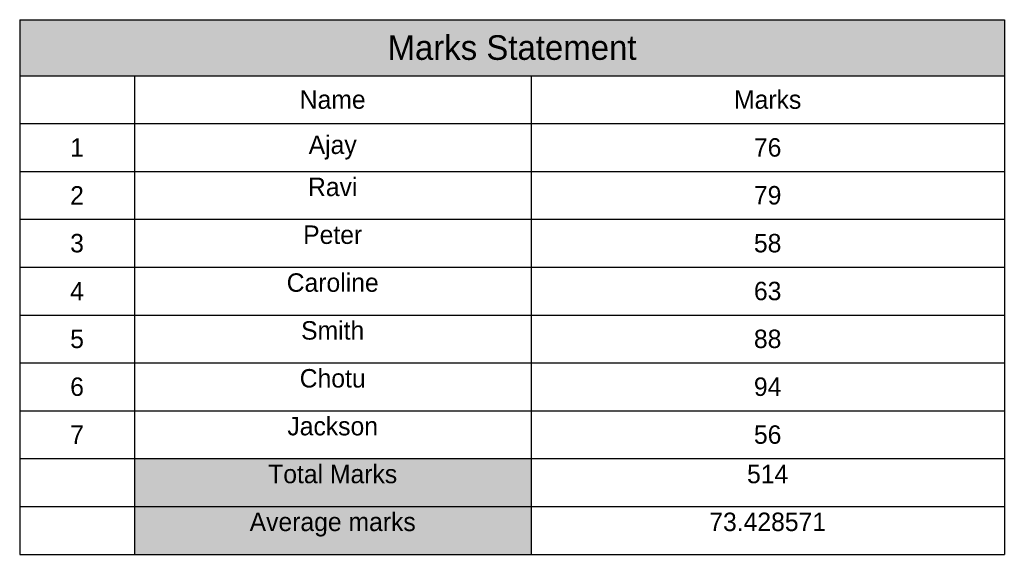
# Model space of a CAD drawing. Header units: millimetres. Extents: x 93 to 333, y 70 to 201.
import ezdxf

# ---------------------------------------------------------------- set-up
doc = ezdxf.new("R2010")
doc.units = ezdxf.units.MM

# ---------------------------------------------------------------- blocks, each defined once
blk = doc.blocks.new('*T1')
at = {"color": 0, "linetype": 'ByBlock', "lineweight": -2, "transparency": 16777216}
for p, q in [((0, 0), (239.88, 0)), ((0, 0), (0, -130.4)), ((239.88, 0), (239.88, -130.4)), ((0, -13.67), (239.88, -13.67)), ((27.94, -13.67), (27.94, -130.4)), ((124.57, -13.67), (124.57, -130.4)), ((0, -25.34), (239.88, -25.34)), ((0, -37.02), (239.88, -37.02)), ((0, -48.69), (239.88, -48.69)), ((0, -60.36), (239.88, -60.36)), ((0, -72.03), (239.88, -72.03)), ((0, -83.71), (239.88, -83.71)), ((0, -95.38), (239.88, -95.38)), ((0, -107.05), (239.88, -107.05)), ((0, -118.72), (239.88, -118.72)), ((0, -130.4), (239.88, -130.4))]:
    blk.add_line(p, q, dxfattribs=at)
at = {"color": 254, "true_color": 0xddb3d4, "transparency": 16777216}
blk.add_solid([(0, 0), (0, -13.67), (239.88, 0), (239.88, -13.67)], dxfattribs=at)
at = {"color": 5, "transparency": 16777216}
blk.add_solid([(27.94, -107.05), (27.94, -118.72), (124.57, -107.05), (124.57, -118.72)], dxfattribs=at)
at = {"color": 219, "true_color": 0x642165, "transparency": 16777216}
blk.add_solid([(27.94, -118.72), (27.94, -130.4), (124.57, -118.72), (124.57, -130.4)], dxfattribs=at)
at = {"color": 0, "transparency": 16777216}
for s, insert, char_height, width, attachment_point in [('{\\C5;Marks Statement}', (119.94, -6.84), 6, 236.8751, 5), ('Name', (76.25, -19.51), 4.5, 93.6292, 5), ('Marks', (182.22, -19.51), 4.5, 112.3085, 5), ('1', (13.97, -31.18), 4.5, 24.9374, 5), ('Ajay', (76.25, -31.18), 4.5, 93.6292, 5), ('76', (182.22, -31.18), 4.5, 112.3085, 5), ('Ravi', (76.25, -38.52), 4.5, 93.6292, 2), ('2', (13.97, -42.85), 4.5, 24.9374, 5), ('79', (182.22, -42.85), 4.5, 112.3085, 5), ('Peter', (76.25, -50.19), 4.5, 93.6292, 2), ('3', (13.97, -54.53), 4.5, 24.9374, 5), ('58', (182.22, -54.53), 4.5, 112.3085, 5), ('Caroline', (76.25, -61.86), 4.5, 93.6292, 2), ('4', (13.97, -66.2), 4.5, 24.9374, 5), ('63', (182.22, -66.2), 4.5, 112.3085, 5), ('Smith', (76.25, -73.53), 4.5, 93.6292, 2), ('5', (13.97, -77.87), 4.5, 24.9374, 5), ('88', (182.22, -77.87), 4.5, 112.3085, 5), ('Chotu', (76.25, -85.21), 4.5, 93.6292, 2), ('6', (13.97, -89.54), 4.5, 24.9374, 5), ('94', (182.22, -89.54), 4.5, 112.3085, 5), ('Jackson', (76.25, -96.88), 4.5, 93.6292, 2), ('56', (182.22, -101.22), 4.5, 112.3085, 5), ('7', (13.97, -101.22), 4.5, 24.9374, 5), ('Total Marks', (76.25, -108.55), 4.5, 93.6292, 2), ('514', (182.22, -108.55), 4.5, 112.3085, 2), ('Average marks', (76.25, -120.22), 4.5, 93.6292, 2), ('73.428571', (182.22, -120.22), 4.5, 112.3085, 2)]:
    blk.add_mtext(s, dxfattribs=dict(at, insert=insert, char_height=char_height, width=width, attachment_point=attachment_point))

msp = doc.modelspace()

# ---------------------------------------------------------------- block references
msp.add_blockref('*T1', (93.08, 200.75))

doc.saveas('drawing.dxf')
